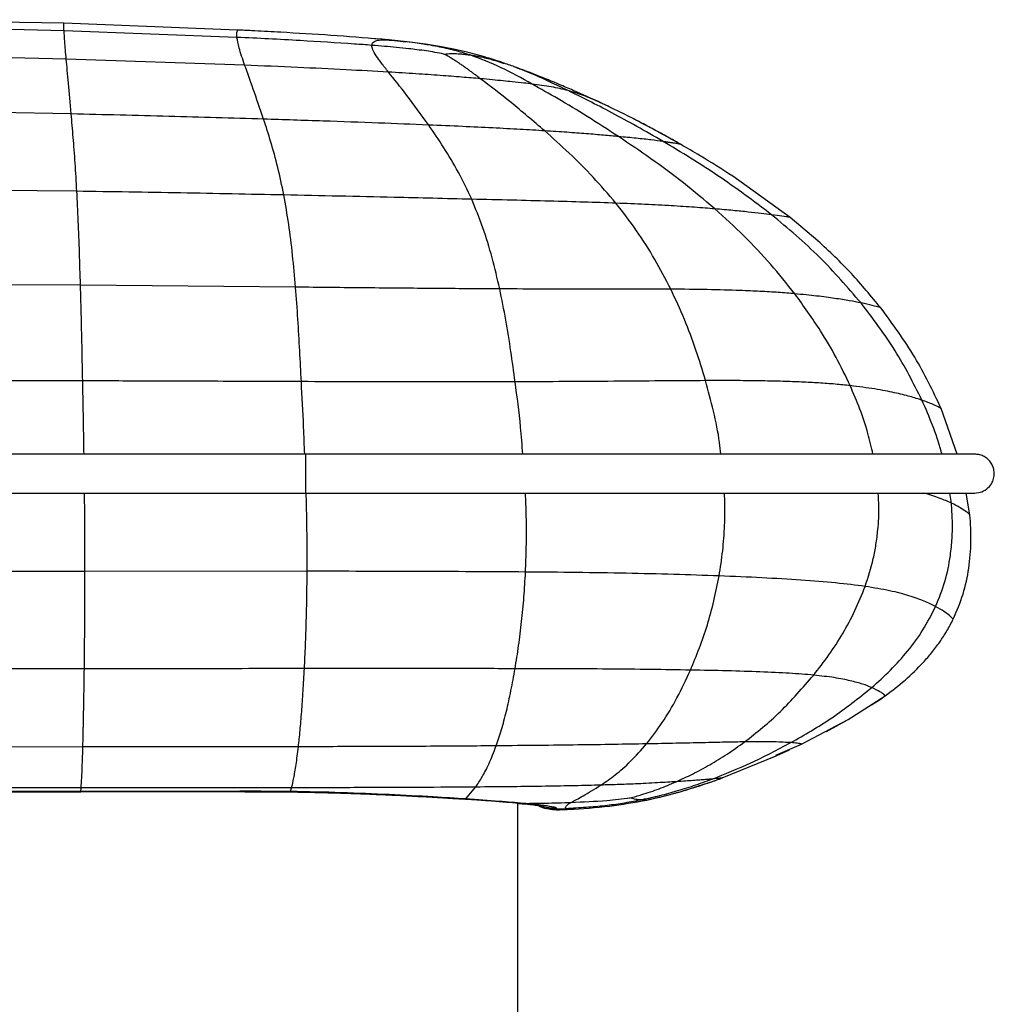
# Paper-space layout '_Left' of a CAD drawing. Header units: millimetres. Extents: x -619 to 155, y 0 to 686.
# Tile 8 of 8: x -30 to 95, y 395 to 522. Entities that reach past the tile are written whole.
import ezdxf

# ---------------------------------------------------------------- set-up
doc = ezdxf.new("R2010")
doc.units = ezdxf.units.MM

psp = doc.layouts.new('_Left')

# ---------------------------------------------------------------- linework, layer by layer
at = {"color": 7, "linetype": 'Continuous', "lineweight": 25}
for p, q in [((-24.55, 521.75), (-48.6, 522.22)), ((-24.51, 520.79), (-48.58, 521.31)), ((-2.15, 520.88), (-24.55, 521.75)), ((-2.21, 519.94), (-24.51, 520.79)), ((16.32, 519.7), (15.04, 519.8)), ((17.78, 519.57), (19.55, 519.36)), ((-24.23, 517.14), (-48.59, 517.71)), ((-1.22, 516.35), (-24.23, 517.14)), ((32.12, 516.62), (32.2, 516.6)), ((33.66, 516.08), (33.56, 516.12)), ((-23.58, 510.06), (-48.65, 510.5)), ((44.82, 511.44), (44.78, 511.46)), ((52.73, 506.52), (54.28, 506.28)), ((69.13, 496.72), (61.75, 502.02)), ((-22.86, 500.09), (-48.66, 500.34)), ((72.7, 493.71), (69.13, 496.72)), ((-22.39, 487.98), (-48.54, 488.09)), ((5.35, 487.72), (-22.39, 487.98)), ((90.65, 466.18), (88.6, 472.08)), ((6.63, 466.18), (-450.94, 466.18)), ((-450.94, 461.18), (6.63, 461.18)), ((89.91, 459.87), (89.73, 461.18)), ((92.31, 458.36), (91.81, 461.18)), ((-21.81, 451.07), (-48.3, 451.06)), ((6.84, 451.09), (-21.81, 451.07)), ((-21.89, 438.5), (-48.31, 438.49)), ((81.39, 435.03), (82.13, 435.62)), ((76.62, 431.95), (81.39, 435.03)), ((79.61, 433.88), (80.99, 434.74)), ((70.6, 428.81), (76.62, 431.95)), ((73.82, 430.42), (76.3, 431.8)), ((66.62, 427), (69.04, 428.07)), ((67.28, 427.39), (70.6, 428.81)), ((60.36, 424.43), (67.33, 427.29)), ((-22.3, 423.15), (-48.36, 423.15)), ((-22.33, 422.69), (-22.3, 423.15)), ((4.71, 422.68), (4.84, 423.17)), ((27.3, 421.72), (28.56, 423.26)), ((56.65, 423.2), (58.82, 423.88)), ((-22.33, 422.69), (-22.33, 422.67)), ((-22.33, 422.64), (-1.18, 422.67)), ((-1.18, 422.71), (-1.18, 422.67)), ((4.71, 422.68), (4.61, 422.66)), ((27.3, 421.72), (26.84, 421.74)), ((50.64, 421.59), (53.94, 422.4)), ((34, 5), (34, 421.19)), ((34.71, 421.15), (34.06, 421.19)), ((38.99, 420.32), (40.55, 420.39)), ((39, 420.47), (40.2, 420.51))]:
    psp.add_line(p, q, dxfattribs=at)
at = {"color": 7, "linetype": 'Continuous', "lineweight": 25, "flags": 128}
for points in [[(6.63, 466.18), (6.63, 465.99), (6.63, 465.45), (6.63, 464.64), (6.63, 463.68), (6.63, 462.72), (6.63, 461.91), (6.63, 461.37), (6.63, 461.18)], [(-22.08, 428.43), (-31.65, 428.42), (-39.99, 428.42), (-48.33, 428.42)], [(-22.33, 422.69), (-32.33, 422.69), (-40.35, 422.69), (-41.01, 422.69), (-48.36, 422.69)], [(-48.36, 422.64), (-43.16, 422.64), (-22.33, 422.64)], [(39, 420.53), (38, 420.59), (37.25, 420.77)]]:
    psp.add_lwpolyline(points, dxfattribs=at)
at = {"color": 7, "linetype": 'Continuous', "lineweight": 25}
for points, knots in [([(-24.51, 520.79), (-24.52, 521.08), (-24.55, 521.66), (-24.55, 521.72), (-24.55, 521.75)], [0, 0, 0, 0, 0.502002, 1, 1, 1, 1]), ([(-24.23, 517.14), (-24.3, 517.95), (-24.43, 519.55), (-24.48, 520.38), (-24.51, 520.79)], [0, 0, 0, 0, 0.5043501, 1, 1, 1, 1]), ([(-2.21, 519.94), (-2.22, 519.95), (-2.23, 520.14), (-2.24, 520.45), (-2.19, 520.73), (-2.15, 520.84), (-2.14, 520.87), (-2.14, 520.87)], [0, 0, 0, 0, 0.025474, 0.313905, 0.627933, 0.94216, 1, 1, 1, 1]), ([(-2.14, 520.87), (-2.14, 520.87), (-2.14, 520.88), (-2.14, 520.88), (-2.15, 520.88), (-2.15, 520.88)], [0, 0, 0, 0, 0.271001, 0.499916, 1, 1, 1, 1]), ([(3.43, 520.59), (3.29, 520.6), (2.04, 520.67), (0.18, 520.77), (-1.54, 520.85), (-2.15, 520.88)], [0, 0, 0, 0, 0.078559, 0.671748, 1, 1, 1, 1]), ([(-1.22, 516.35), (-1.49, 517.15), (-2.02, 518.73), (-2.15, 519.54), (-2.21, 519.94)], [0, 0, 0, 0, 0.503883, 1, 1, 1, 1]), ([(12.94, 519.08), (10.61, 519.23), (5.57, 519.56), (0.51, 519.81), (-2.21, 519.94)], [0, 0, 0, 0, 0.4616233, 1, 1, 1, 1]), ([(16.32, 519.7), (14.19, 519.87), (9.89, 520.22), (5.59, 520.47), (3.43, 520.59)], [0, 0, 0, 0, 0.497489, 1, 1, 1, 1]), ([(15.18, 518.91), (15.2, 519.02), (15.23, 519.24), (15.51, 519.44), (15.88, 519.56), (16.39, 519.63), (17.01, 519.63), (17.53, 519.59), (17.78, 519.57)], [0, 0, 0, 0, 0.168994, 0.331099, 0.504804, 0.64255, 0.83433, 1, 1, 1, 1]), ([(17.78, 519.57), (17.52, 519.59), (17.04, 519.64), (16.55, 519.68), (16.32, 519.7)], [0, 0, 0, 0, 0.5256919, 1, 1, 1, 1]), ([(23.67, 518.74), (23.26, 518.82), (22.78, 518.91), (22.16, 519.01), (21.6, 519.1), (20.15, 519.31), (18.77, 519.46), (17.78, 519.57)], [0, 0, 0, 0, 0.221965, 0.258686, 0.32743, 0.512723, 1, 1, 1, 1]), ([(32.15, 516.63), (31.45, 516.87), (29.93, 517.37), (27.83, 517.94), (25.86, 518.39), (24.06, 518.74), (21.89, 519.09), (20.31, 519.28), (19.42, 519.39)], [0, 0, 0, 0, 0.175773, 0.382049, 0.501455, 0.637106, 0.795349, 1, 1, 1, 1]), ([(15.18, 518.91), (14.8, 518.94), (14.06, 519), (13.31, 519.05), (12.94, 519.08)], [0, 0, 0, 0, 0.499744, 1, 1, 1, 1]), ([(17.32, 515.46), (17.01, 515.86), (16.39, 516.65), (15.71, 517.6), (15.25, 518.38), (15.2, 518.73), (15.18, 518.91)], [0, 0, 0, 0, 0.2531502, 0.5001426, 0.7509826, 1, 1, 1, 1]), ([(24.46, 517.79), (24.08, 517.86), (23.33, 518.01), (22.18, 518.19), (21.06, 518.34), (19.78, 518.49), (18.39, 518.64), (16.79, 518.78), (15.73, 518.87), (15.18, 518.91)], [0, 0, 0, 0, 0.128691, 0.249534, 0.381401, 0.493874, 0.664774, 0.826964, 1, 1, 1, 1]), ([(27.85, 517.67), (27.19, 517.87), (25.87, 518.28), (24.4, 518.59), (23.67, 518.74)], [0, 0, 0, 0, 0.499058, 1, 1, 1, 1]), ([(-23.58, 510.06), (-23.7, 511.45), (-23.96, 514.25), (-24.14, 516.17), (-24.23, 517.14)], [0, 0, 0, 0, 0.495703, 1, 1, 1, 1]), ([(24.46, 517.79), (24.47, 517.79), (24.84, 517.82), (25.43, 517.86), (26.21, 517.85), (26.7, 517.8), (26.89, 517.78)], [0, 0, 0, 0, 0.008921, 0.381786, 0.755248, 1, 1, 1, 1]), ([(29.17, 514.61), (29.03, 514.71), (28.74, 514.93), (28.32, 515.25), (27.94, 515.53), (27.57, 515.81), (27.19, 516.08), (26.9, 516.29), (26.58, 516.51), (26.24, 516.74), (25.78, 517.03), (25.33, 517.32), (24.89, 517.57), (24.6, 517.72), (24.46, 517.79)], [0, 0, 0, 0, 0.0835, 0.166815, 0.250239, 0.313558, 0.393567, 0.483909, 0.50175, 0.601408, 0.700666, 0.80715, 0.908132, 1, 1, 1, 1]), ([(26.89, 517.78), (27.05, 517.77), (27.37, 517.73), (27.69, 517.69), (27.85, 517.67)], [0, 0, 0, 0, 0.495152, 1, 1, 1, 1]), ([(35.85, 513.92), (34.52, 514.66), (31.87, 516.14), (29.19, 517.16), (27.85, 517.67)], [0, 0, 0, 0, 0.50113, 1, 1, 1, 1]), ([(27.85, 517.67), (28.02, 517.64), (28.33, 517.6), (28.68, 517.53), (28.86, 517.5), (28.92, 517.49), (29.05, 517.46), (29.46, 517.37), (30.43, 517.16), (31.45, 516.84), (32.12, 516.62)], [0, 0, 0, 0, 0.1432822, 0.2686739, 0.2724876, 0.2784206, 0.3095864, 0.3711358, 0.5797663, 1, 1, 1, 1]), ([(1.23, 509.39), (0.76, 510.75), (-0.18, 513.49), (-0.87, 515.39), (-1.22, 516.35)], [0, 0, 0, 0, 0.496843, 1, 1, 1, 1]), ([(17.32, 515.46), (15.5, 515.56), (11.61, 515.78), (5.43, 516.07), (1.06, 516.25), (-1.22, 516.35)], [0, 0, 0, 0, 0.295487, 0.630969, 1, 1, 1, 1]), ([(33.58, 516.14), (33.33, 516.23), (32.82, 516.41), (32.31, 516.58), (32.05, 516.67)], [0, 0, 0, 0, 0.501739, 1, 1, 1, 1]), ([(44.27, 511.69), (43.88, 511.87), (42.97, 512.29), (41.49, 512.95), (39.41, 513.85), (36.74, 514.96), (34.63, 515.75), (33.53, 516.15)], [0, 0, 0, 0, 0.108821, 0.250887, 0.416698, 0.697284, 1, 1, 1, 1]), ([(40.5, 513.07), (39.7, 513.45), (38.13, 514.21), (35.8, 515.27), (34.46, 515.78), (33.66, 516.08)], [0, 0, 0, 0, 0.290824, 0.577697, 1, 1, 1, 1]), ([(22.51, 508.63), (21.54, 509.96), (19.61, 512.6), (18.08, 514.51), (17.32, 515.46)], [0, 0, 0, 0, 0.5039183, 1, 1, 1, 1]), ([(29.17, 514.61), (28.39, 514.67), (26.79, 514.81), (23.94, 515.03), (20.76, 515.25), (18.51, 515.38), (17.32, 515.46)], [0, 0, 0, 0, 0.226077, 0.460399, 0.715445, 1, 1, 1, 1]), ([(37.48, 507.88), (36, 509.14), (33.04, 511.66), (30.46, 513.63), (29.17, 514.61)], [0, 0, 0, 0, 0.500322, 1, 1, 1, 1]), ([(35.85, 513.92), (35.5, 513.96), (34.75, 514.05), (33.51, 514.18), (32.13, 514.33), (30.79, 514.46), (29.71, 514.56), (29.17, 514.61)], [0, 0, 0, 0, 0.229443, 0.49586, 0.663443, 0.834129, 1, 1, 1, 1]), ([(46.99, 507.14), (45.63, 508.02), (42.95, 509.76), (39.2, 512.02), (36.95, 513.29), (35.85, 513.92)], [0, 0, 0, 0, 0.345424, 0.681318, 1, 1, 1, 1]), ([(40.5, 513.07), (39.79, 513.24), (38.39, 513.59), (36.7, 513.81), (35.85, 513.92)], [0, 0, 0, 0, 0.500554, 1, 1, 1, 1]), ([(52.73, 506.52), (51.6, 507.18), (49.35, 508.48), (46.13, 510.22), (43.12, 511.78), (41.36, 512.64), (40.49, 513.07)], [0, 0, 0, 0, 0.26013, 0.51374, 0.760255, 1, 1, 1, 1]), ([(44.58, 511.56), (43.86, 511.87), (42.43, 512.49), (41.14, 512.88), (40.5, 513.07)], [0, 0, 0, 0, 0.504011, 1, 1, 1, 1]), ([(45.3, 511.21), (45.15, 511.29), (44.85, 511.43), (44.41, 511.63), (44.2, 511.73)], [0, 0, 0, 0, 0.507843, 1, 1, 1, 1]), ([(44.82, 511.44), (44.8, 511.45), (44.75, 511.47), (44.69, 511.5), (44.62, 511.53), (44.59, 511.55), (44.58, 511.56)], [0, 0, 0, 0, 0.198057, 0.599028, 0.799514, 1, 1, 1, 1]), ([(51.33, 508.17), (50.73, 508.49), (49.39, 509.2), (47.38, 510.22), (45.96, 510.89), (45.3, 511.21)], [0, 0, 0, 0, 0.303674, 0.672854, 1, 1, 1, 1]), ([(-22.86, 500.09), (-22.93, 501.33), (-23.08, 503.89), (-23.33, 507.17), (-23.5, 509.08), (-23.58, 510.06)], [0, 0, 0, 0, 0.313474, 0.647952, 1, 1, 1, 1]), ([(1.23, 509.39), (-2.84, 509.52), (-11.11, 509.77), (-19.38, 509.96), (-23.58, 510.06)], [0, 0, 0, 0, 0.492346, 1, 1, 1, 1]), ([(3.84, 499.61), (3.58, 500.83), (3.05, 503.34), (2.14, 506.55), (1.54, 508.43), (1.23, 509.39)], [0, 0, 0, 0, 0.313278, 0.647902, 1, 1, 1, 1]), ([(22.51, 508.63), (20.36, 508.71), (15.86, 508.9), (8.74, 509.15), (3.79, 509.31), (1.23, 509.39)], [0, 0, 0, 0, 0.305451, 0.640589, 1, 1, 1, 1]), ([(55.03, 506.11), (53.92, 506.74), (51.93, 507.87), (49.84, 508.95), (48.91, 509.43)], [0, 0, 0, 0, 0.555886, 1, 1, 1, 1]), ([(28.06, 499.06), (27.49, 500.25), (26.32, 502.69), (24.43, 505.83), (23.16, 507.68), (22.51, 508.63)], [0, 0, 0, 0, 0.314978, 0.650205, 1, 1, 1, 1]), ([(37.48, 507.88), (36.44, 507.94), (34.33, 508.07), (30.72, 508.26), (26.77, 508.45), (23.97, 508.57), (22.51, 508.63)], [0, 0, 0, 0, 0.23238, 0.472189, 0.72613, 1, 1, 1, 1]), ([(54.98, 506.15), (54.51, 506.41), (53.9, 506.77), (52.68, 507.44), (51.93, 507.85), (51.33, 508.17)], [0, 0, 0, 0, 0.386208, 0.511947, 1, 1, 1, 1]), ([(46.66, 498.55), (45.68, 499.69), (43.67, 502.04), (40.57, 505.1), (38.52, 506.95), (37.48, 507.88)], [0, 0, 0, 0, 0.319524, 0.65549, 1, 1, 1, 1]), ([(46.99, 507.14), (46.37, 507.2), (45.18, 507.31), (42.93, 507.5), (40.43, 507.69), (38.45, 507.82), (37.48, 507.88)], [0, 0, 0, 0, 0.27439, 0.528032, 0.767529, 1, 1, 1, 1]), ([(59.41, 497.82), (58.06, 498.96), (55.31, 501.27), (51.13, 504.35), (48.38, 506.21), (46.99, 507.14)], [0, 0, 0, 0, 0.322801, 0.658469, 1, 1, 1, 1]), ([(52.73, 506.52), (52.24, 506.58), (51.3, 506.71), (49.45, 506.91), (47.78, 507.07), (46.99, 507.14)], [0, 0, 0, 0, 0.360231, 0.695672, 1, 1, 1, 1]), ([(53.1, 507.21), (53.09, 507.21), (52.95, 507.29), (52.81, 507.37), (52.68, 507.44)], [0, 0, 0, 0, 0.048678, 1, 1, 1, 1]), ([(66.72, 497.07), (64.42, 498.8), (59.8, 502.28), (55.1, 505.1), (52.73, 506.52)], [0, 0, 0, 0, 0.498049, 1, 1, 1, 1]), ([(54.89, 506.17), (54.85, 506.17), (54.75, 506.19), (54.03, 506.33), (53.16, 506.46), (52.73, 506.52)], [0, 0, 0, 0, 0.248747, 0.629973, 1, 1, 1, 1]), ([(61.75, 502.02), (60.34, 502.92), (58.11, 504.34), (55.82, 505.66), (54.98, 506.15)], [0, 0, 0, 0, 0.632037, 1, 1, 1, 1]), ([(-22.39, 487.98), (-22.43, 489.39), (-22.52, 492.33), (-22.67, 496.43), (-22.8, 498.83), (-22.86, 500.09)], [0, 0, 0, 0, 0.307764, 0.639339, 1, 1, 1, 1]), ([(3.84, 499.61), (-0.6, 499.7), (-9.5, 499.89), (-18.4, 500.02), (-22.86, 500.09)], [0, 0, 0, 0, 0.498472, 1, 1, 1, 1]), ([(28.06, 499.06), (24.72, 499.14), (19.04, 499.28), (10.95, 499.46), (6.21, 499.56), (3.83, 499.61)], [0, 0, 0, 0, 0.415057, 0.707388, 1, 1, 1, 1]), ([(5.35, 487.72), (5.22, 489.11), (4.97, 492.01), (4.47, 496.03), (4.05, 498.38), (3.84, 499.61)], [0, 0, 0, 0, 0.307097, 0.638585, 1, 1, 1, 1]), ([(46.66, 498.55), (45.31, 498.6), (42.59, 498.69), (38.05, 498.82), (33.19, 498.94), (29.8, 499.02), (28.05, 499.06)], [0, 0, 0, 0, 0.237461, 0.480161, 0.733024, 1, 1, 1, 1]), ([(31.67, 487.5), (31.36, 488.85), (30.7, 491.68), (29.49, 495.58), (28.55, 497.87), (28.06, 499.06)], [0, 0, 0, 0, 0.306192, 0.637709, 1, 1, 1, 1]), ([(53.73, 487.46), (53.06, 488.76), (51.65, 491.47), (49.27, 495.19), (47.56, 497.4), (46.66, 498.55)], [0, 0, 0, 0, 0.307326, 0.639228, 1, 1, 1, 1]), ([(59.41, 497.82), (58.58, 497.89), (56.97, 498.02), (53.91, 498.21), (50.54, 498.4), (47.94, 498.5), (46.66, 498.55)], [0, 0, 0, 0, 0.275779, 0.529386, 0.768363, 1, 1, 1, 1]), ([(69.72, 486.87), (68.7, 488.15), (66.58, 490.8), (63.12, 494.46), (60.68, 496.68), (59.41, 497.82)], [0, 0, 0, 0, 0.311529, 0.644027, 1, 1, 1, 1]), ([(66.72, 497.07), (66.3, 497.12), (65.48, 497.22), (63.8, 497.41), (61.9, 497.6), (60.22, 497.75), (59.41, 497.82)], [0, 0, 0, 0, 0.275845, 0.535967, 0.777936, 1, 1, 1, 1]), ([(78.26, 485.69), (76.52, 487.7), (72.93, 491.87), (68.84, 495.3), (66.72, 497.07)], [0, 0, 0, 0, 0.482969, 1, 1, 1, 1]), ([(69.13, 496.72), (69.08, 496.73), (68.97, 496.75), (68.2, 496.87), (67.21, 497), (66.72, 497.07)], [0, 0, 0, 0, 0.341976, 0.677465, 1, 1, 1, 1]), ([(80.81, 485.05), (79.57, 486.55), (77.06, 489.62), (74.17, 492.33), (72.7, 493.71)], [0, 0, 0, 0, 0.491334, 1, 1, 1, 1]), ([(-22.1, 475.64), (-22.13, 476.98), (-22.18, 479.75), (-22.28, 483.91), (-22.35, 486.59), (-22.39, 487.98)], [0, 0, 0, 0, 0.312329, 0.645215, 1, 1, 1, 1]), ([(6.09, 475.54), (6.02, 476.87), (5.88, 479.61), (5.65, 483.72), (5.45, 486.36), (5.35, 487.72)], [0, 0, 0, 0, 0.3122895, 0.6450584, 1, 1, 1, 1]), ([(31.67, 487.5), (28.88, 487.51), (23.16, 487.55), (14.37, 487.63), (8.39, 487.69), (5.35, 487.72)], [0, 0, 0, 0, 0.319382, 0.654282, 1, 1, 1, 1]), ([(33.66, 475.51), (33.48, 476.83), (33.11, 479.55), (32.47, 483.59), (31.94, 486.17), (31.67, 487.5)], [0, 0, 0, 0, 0.311958, 0.644573, 1, 1, 1, 1]), ([(53.73, 487.46), (52.06, 487.47), (48.71, 487.48), (43.27, 487.48), (37.57, 487.47), (33.66, 487.49), (31.67, 487.5)], [0, 0, 0, 0, 0.2420304, 0.4874034, 0.739319, 1, 1, 1, 1]), ([(58.22, 475.67), (57.82, 476.99), (56.98, 479.72), (55.49, 483.7), (54.33, 486.18), (53.73, 487.46)], [0, 0, 0, 0, 0.3121758, 0.6447197, 1, 1, 1, 1]), ([(69.72, 486.87), (69.03, 486.93), (67.7, 487.04), (65.32, 487.18), (62.33, 487.31), (58.56, 487.42), (55.32, 487.45), (53.73, 487.46)], [0, 0, 0, 0, 0.185204, 0.359974, 0.526723, 0.766543, 1, 1, 1, 1]), ([(76.86, 475.03), (76.27, 476.25), (75.1, 478.7), (72.73, 482.72), (70.85, 485.31), (69.72, 486.87)], [0, 0, 0, 0, 0.284533, 0.569029, 1, 1, 1, 1]), ([(78.26, 485.69), (77.79, 485.78), (76.89, 485.96), (74.97, 486.27), (72.74, 486.57), (70.7, 486.77), (69.72, 486.87)], [0, 0, 0, 0, 0.276626, 0.536759, 0.778237, 1, 1, 1, 1]), ([(86.12, 473.15), (85.02, 475.32), (82.77, 479.79), (79.79, 483.68), (78.26, 485.69)], [0, 0, 0, 0, 0.486006, 1, 1, 1, 1]), ([(80.81, 485.05), (80.75, 485.07), (80.65, 485.1), (79.86, 485.33), (78.78, 485.57), (78.26, 485.69)], [0, 0, 0, 0, 0.342405, 0.678055, 1, 1, 1, 1]), ([(88.6, 472.08), (87.53, 474.32), (85.34, 478.89), (82.34, 482.97), (80.81, 485.05)], [0, 0, 0, 0, 0.490628, 1, 1, 1, 1]), ([(-22.1, 475.64), (-26.48, 475.65), (-31.96, 475.66), (-38.53, 475.67), (-42.92, 475.67), (-46.2, 475.68), (-48.39, 475.68)], [0, 0, 0, 0, 0.4999998, 0.6249998, 0.7499998, 1, 1, 1, 1]), ([(6.09, 475.54), (2.5, 475.56), (-4.67, 475.58), (-13.18, 475.61), (-18.99, 475.63), (-21.21, 475.63), (-22.1, 475.64)], [0, 0, 0, 0, 0.381884, 0.763876, 0.905714, 1, 1, 1, 1]), ([(-21.93, 466.18), (-21.95, 467.37), (-22, 470.58), (-22.06, 473.68), (-22.1, 475.64)], [0, 0, 0, 0, 0.369023, 1, 1, 1, 1]), ([(33.66, 475.51), (29.17, 475.51), (19.99, 475.5), (10.78, 475.53), (6.09, 475.54)], [0, 0, 0, 0, 0.4901968, 1, 1, 1, 1]), ([(6.53, 466.18), (6.48, 467.35), (6.36, 470.54), (6.19, 473.61), (6.09, 475.54)], [0, 0, 0, 0, 0.367863, 1, 1, 1, 1]), ([(58.22, 475.67), (56.31, 475.66), (52.47, 475.64), (46.36, 475.58), (40.08, 475.54), (35.82, 475.52), (33.66, 475.51)], [0, 0, 0, 0, 0.245106, 0.492168, 0.743424, 1, 1, 1, 1]), ([(34.65, 466.18), (34.56, 467.35), (34.32, 470.55), (33.92, 473.59), (33.66, 475.51)], [0, 0, 0, 0, 0.365848, 1, 1, 1, 1]), ([(76.86, 475.03), (76.23, 475.09), (75, 475.22), (72.89, 475.37), (70.63, 475.49), (68.2, 475.58), (65.56, 475.64), (62.72, 475.67), (60.25, 475.68), (58.71, 475.67), (58.22, 475.67)], [0, 0, 0, 0, 0.146719, 0.288048, 0.41798, 0.547925, 0.677876, 0.807825, 0.937762, 1, 1, 1, 1]), ([(60.2, 466.18), (60.14, 466.68), (59.93, 468.58), (59.27, 471.78), (58.57, 474.37), (58.22, 475.67)], [0, 0, 0, 0, 0.149969, 0.572276, 1, 1, 1, 1]), ([(86.12, 473.15), (85.64, 473.31), (84.71, 473.61), (82.69, 474.1), (80.26, 474.59), (77.96, 474.89), (76.86, 475.03)], [0, 0, 0, 0, 0.2764928, 0.5362849, 0.7775625, 1, 1, 1, 1]), ([(79.8, 466.18), (79.6, 467.08), (79.15, 469.06), (78.14, 472.02), (77.29, 474.02), (76.86, 475.03)], [0, 0, 0, 0, 0.2903794, 0.6416279, 1, 1, 1, 1]), ([(88.6, 472.08), (88.55, 472.11), (88.45, 472.17), (87.72, 472.56), (86.64, 472.96), (86.12, 473.15)], [0, 0, 0, 0, 0.342549, 0.678295, 1, 1, 1, 1]), ([(88.69, 466.18), (88.66, 466.32), (88.04, 468.73), (87.05, 471), (86.12, 473.15)], [0, 0, 0, 0, 0.056149, 1, 1, 1, 1]), ([(92.93, 466.18), (92.91, 466.18), (92.88, 466.18), (92.61, 466.18), (92.26, 466.18), (91.87, 466.18), (91.47, 466.18), (91.07, 466.18), (90.51, 466.18), (89.66, 466.18), (88.2, 466.18), (85.93, 466.18), (82.98, 466.18), (79.56, 466.18), (76.07, 466.18), (72.1, 466.18), (67.76, 466.18), (63.2, 466.18), (59.01, 466.18), (55.3, 466.18), (51.83, 466.18), (47.76, 466.18), (42.83, 466.18), (37.11, 466.18), (30.64, 466.18), (23.43, 466.18), (15.35, 466.18), (9.65, 466.18), (6.63, 466.18)], [0, 0, 0, 0, 0.060012, 0.112398, 0.15718, 0.194329, 0.223984, 0.251585, 0.27965, 0.329832, 0.380758, 0.431474, 0.48226, 0.516513, 0.551098, 0.585746, 0.619865, 0.652452, 0.683432, 0.703372, 0.723653, 0.74866, 0.778866, 0.814057, 0.853072, 0.896617, 0.945216, 1, 1, 1, 1]), ([(92.93, 461.18), (93.24, 461.22), (93.88, 461.28), (94.67, 461.81), (95.18, 462.49), (95.44, 463.28), (95.45, 464), (95.26, 464.67), (94.96, 465.19), (94.54, 465.63), (94.02, 465.96), (93.48, 466.15), (93.11, 466.17), (92.93, 466.18)], [0, 0, 0, 0, 0.118186, 0.241756, 0.352016, 0.439356, 0.554037, 0.624995, 0.701853, 0.781173, 0.859254, 0.932909, 1, 1, 1, 1]), ([(-21.81, 451.07), (-21.81, 452.48), (-21.82, 455.26), (-21.84, 458.67), (-21.86, 460.63), (-21.87, 461.18)], [0, 0, 0, 0, 0.426983, 0.839758, 1, 1, 1, 1]), ([(6.63, 461.18), (9.61, 461.18), (15.16, 461.18), (22.96, 461.18), (29.72, 461.18), (35.53, 461.18), (40.46, 461.18), (44.79, 461.18), (48.81, 461.18), (53.25, 461.18), (58.1, 461.18), (63.23, 461.18), (68.03, 461.18), (72.44, 461.18), (76.39, 461.18), (79.83, 461.18), (82.72, 461.18), (85.03, 461.18), (87.12, 461.18), (88.77, 461.18), (89.76, 461.18), (90.34, 461.18), (90.72, 461.18), (91.11, 461.18), (91.53, 461.18), (91.95, 461.18), (92.34, 461.18), (92.66, 461.18), (92.89, 461.18), (92.92, 461.18), (92.93, 461.18)], [0, 0, 0, 0, 0.053957, 0.100815, 0.141656, 0.176914, 0.206711, 0.231558, 0.255967, 0.280658, 0.314034, 0.348084, 0.382537, 0.417149, 0.451824, 0.486376, 0.520588, 0.554489, 0.58828, 0.638003, 0.684787, 0.704715, 0.724866, 0.749599, 0.779436, 0.814324, 0.853484, 0.897477, 0.946305, 1, 1, 1, 1]), ([(6.84, 451.09), (6.84, 452.49), (6.84, 455.26), (6.79, 458.68), (6.73, 460.63), (6.71, 461.18)], [0, 0, 0, 0, 0.427134, 0.839576, 1, 1, 1, 1]), ([(35, 450.99), (35.04, 452.05), (35.12, 454.14), (35.12, 457.34), (35.07, 459.69), (35, 460.96), (34.99, 461.18)], [0, 0, 0, 0, 0.321093, 0.632533, 0.936727, 1, 1, 1, 1]), ([(59.96, 450.48), (60.13, 451.56), (60.46, 453.66), (60.69, 456.96), (60.75, 459.47), (60.66, 460.87), (60.65, 461.18)], [0, 0, 0, 0, 0.3146061, 0.619102, 0.9162616, 1, 1, 1, 1]), ([(78.79, 449.13), (79.17, 450.32), (79.74, 452.07), (80.21, 454.55), (80.49, 456.78), (80.62, 459.01), (80.51, 460.59), (80.47, 461.18)], [0, 0, 0, 0, 0.313313, 0.463595, 0.619146, 0.858268, 1, 1, 1, 1]), ([(89.91, 459.87), (89.44, 460.09), (88.55, 460.49), (87.07, 460.96), (86.36, 461.18)], [0, 0, 0, 0, 0.522353, 1, 1, 1, 1]), ([(87.88, 446.54), (88.31, 447.61), (89.16, 449.72), (89.77, 452.72), (90.03, 455.35), (90.08, 457.62), (89.96, 459.12), (89.91, 459.87)], [0, 0, 0, 0, 0.254707, 0.504793, 0.670102, 0.834966, 1, 1, 1, 1]), ([(92.31, 458.36), (92.29, 458.38), (92.24, 458.43), (91.82, 458.77), (91.13, 459.25), (90.31, 459.67), (89.91, 459.87)], [0, 0, 0, 0, 0.257198, 0.511655, 0.760239, 1, 1, 1, 1]), ([(90.16, 444.92), (90.61, 445.98), (91.52, 448.1), (92.22, 451.48), (92.52, 454.92), (92.38, 457.21), (92.31, 458.36)], [0, 0, 0, 0, 0.251282, 0.500374, 0.749349, 1, 1, 1, 1]), ([(-21.89, 438.5), (-21.88, 439.5), (-21.86, 441.45), (-21.83, 444.6), (-21.81, 447.8), (-21.81, 449.99), (-21.81, 451.07)], [0, 0, 0, 0, 0.2642068, 0.5186553, 0.763832, 1, 1, 1, 1]), ([(6.49, 438.53), (6.53, 439.52), (6.63, 441.47), (6.73, 444.62), (6.81, 447.81), (6.83, 450.01), (6.84, 451.09)], [0, 0, 0, 0, 0.264403, 0.518911, 0.764016, 1, 1, 1, 1]), ([(35, 450.99), (30.4, 451.02), (21.03, 451.07), (11.63, 451.08), (6.84, 451.09)], [0, 0, 0, 0, 0.490533, 1, 1, 1, 1]), ([(33.65, 438.52), (33.81, 439.5), (34.12, 441.42), (34.5, 444.55), (34.81, 447.71), (34.94, 449.91), (35, 450.99)], [0, 0, 0, 0, 0.264814, 0.519502, 0.76445, 1, 1, 1, 1]), ([(59.96, 450.48), (58.03, 450.55), (54.14, 450.69), (47.94, 450.83), (41.55, 450.93), (37.2, 450.97), (35, 450.99)], [0, 0, 0, 0, 0.24407, 0.490828, 0.742464, 1, 1, 1, 1]), ([(56.26, 438.34), (56.65, 439.28), (57.43, 441.11), (58.45, 444.12), (59.32, 447.21), (59.75, 449.41), (59.96, 450.48)], [0, 0, 0, 0, 0.264873, 0.519559, 0.764361, 1, 1, 1, 1]), ([(78.79, 449.13), (77.58, 449.29), (75.26, 449.58), (70.68, 449.94), (65.61, 450.25), (61.83, 450.41), (59.96, 450.48)], [0, 0, 0, 0, 0.271237, 0.523633, 0.764547, 1, 1, 1, 1]), ([(72.16, 437.7), (72.82, 438.55), (74.13, 440.23), (75.91, 443.01), (77.52, 445.94), (78.37, 448.08), (78.79, 449.13)], [0, 0, 0, 0, 0.261969, 0.515488, 0.761036, 1, 1, 1, 1]), ([(87.88, 446.54), (87.43, 446.77), (86.55, 447.2), (84.58, 447.91), (82.2, 448.57), (79.9, 448.95), (78.79, 449.13)], [0, 0, 0, 0, 0.276452, 0.536276, 0.777612, 1, 1, 1, 1]), ([(79.64, 436.09), (80.46, 436.82), (82.07, 438.28), (84.3, 440.76), (86.32, 443.47), (87.36, 445.52), (87.88, 446.54)], [0, 0, 0, 0, 0.252061, 0.501989, 0.750704, 1, 1, 1, 1]), ([(89.65, 445.4), (89.45, 445.56), (89.06, 445.87), (88.27, 446.32), (87.88, 446.54)], [0, 0, 0, 0, 0.5090577, 1, 1, 1, 1]), ([(81.39, 435.03), (82.25, 435.69), (83.98, 437.02), (85.96, 438.94), (87.41, 440.61), (88.43, 441.96), (89.36, 443.39), (89.89, 444.41), (90.16, 444.92)], [0, 0, 0, 0, 0.243936, 0.490985, 0.616064, 0.742431, 0.870339, 1, 1, 1, 1]), ([(90.16, 444.92), (90.16, 444.92), (90.15, 444.92), (89.89, 445.17), (89.65, 445.4)], [0, 0, 0, 0, 0.0757631, 1, 1, 1, 1]), ([(-22.08, 428.43), (-22.06, 429.1), (-22.03, 430.42), (-21.98, 432.86), (-21.93, 435.52), (-21.9, 437.52), (-21.89, 438.5)], [0, 0, 0, 0, 0.267607, 0.522473, 0.766183, 1, 1, 1, 1]), ([(6.49, 438.53), (1.72, 438.53), (-7.74, 438.52), (-17.2, 438.51), (-21.89, 438.5)], [0, 0, 0, 0, 0.503924, 1, 1, 1, 1]), ([(5.71, 428.46), (5.79, 429.13), (5.93, 430.45), (6.13, 432.9), (6.32, 435.55), (6.43, 437.55), (6.49, 438.53)], [0, 0, 0, 0, 0.267469, 0.522347, 0.766132, 1, 1, 1, 1]), ([(33.65, 438.52), (30.77, 438.53), (24.86, 438.54), (15.79, 438.54), (9.62, 438.53), (6.49, 438.53)], [0, 0, 0, 0, 0.3201501, 0.6550851, 1, 1, 1, 1]), ([(31.22, 428.57), (31.45, 429.24), (31.89, 430.55), (32.53, 432.97), (33.12, 435.59), (33.48, 437.56), (33.65, 438.52)], [0, 0, 0, 0, 0.266393, 0.521164, 0.76542, 1, 1, 1, 1]), ([(56.26, 438.34), (54.57, 438.37), (51.15, 438.42), (45.59, 438.48), (39.74, 438.51), (35.71, 438.52), (33.65, 438.52)], [0, 0, 0, 0, 0.239742, 0.4845377, 0.7373383, 1, 1, 1, 1]), ([(50.61, 428.82), (51.28, 429.7), (52.6, 431.42), (54.52, 434.62), (55.69, 437.12), (56.26, 438.34)], [0, 0, 0, 0, 0.349218, 0.682466, 1, 1, 1, 1]), ([(72.16, 437.7), (71.16, 437.78), (69.23, 437.94), (65.4, 438.11), (61.12, 438.25), (57.87, 438.31), (56.26, 438.34)], [0, 0, 0, 0, 0.271228, 0.523336, 0.764013, 1, 1, 1, 1]), ([(63.25, 429.08), (64.8, 430.3), (67.81, 432.69), (70.74, 436.06), (72.16, 437.7)], [0, 0, 0, 0, 0.511967, 1, 1, 1, 1]), ([(79.64, 436.09), (79.28, 436.24), (78.58, 436.52), (76.98, 436.96), (75.01, 437.37), (73.09, 437.59), (72.16, 437.7)], [0, 0, 0, 0, 0.27641, 0.536387, 0.777897, 1, 1, 1, 1]), ([(69.2, 428.99), (70.98, 430), (74.53, 432.02), (77.94, 434.74), (79.64, 436.09)], [0, 0, 0, 0, 0.499954, 1, 1, 1, 1]), ([(81.39, 435.03), (81.36, 435.06), (81.3, 435.12), (80.82, 435.52), (80.03, 435.9), (79.64, 436.09)], [0, 0, 0, 0, 0.34272, 0.678317, 1, 1, 1, 1]), ([(-22.3, 423.15), (-22.28, 423.55), (-22.23, 424.33), (-22.16, 425.99), (-22.1, 427.63), (-22.08, 428.43)], [0, 0, 0, 0, 0.347056, 0.680694, 1, 1, 1, 1]), ([(5.71, 428.46), (2.51, 428.45), (-3.71, 428.44), (-12.98, 428.43), (-19.05, 428.43), (-22.08, 428.43)], [0, 0, 0, 0, 0.3452337, 0.6726044, 1, 1, 1, 1]), ([(4.84, 423.17), (4.93, 423.57), (5.11, 424.35), (5.41, 426.01), (5.61, 427.65), (5.71, 428.46)], [0, 0, 0, 0, 0.346731, 0.680364, 1, 1, 1, 1]), ([(31.22, 428.57), (28.57, 428.55), (23.09, 428.51), (14.57, 428.48), (8.71, 428.46), (5.71, 428.46)], [0, 0, 0, 0, 0.313322, 0.648599, 1, 1, 1, 1]), ([(28.56, 423.26), (28.84, 423.66), (29.37, 424.46), (30.28, 426.14), (30.91, 427.77), (31.22, 428.57)], [0, 0, 0, 0, 0.344594, 0.678349, 1, 1, 1, 1]), ([(50.61, 428.82), (49.22, 428.8), (46.4, 428.75), (41.69, 428.68), (36.61, 428.62), (33.05, 428.59), (31.22, 428.57)], [0, 0, 0, 0, 0.233873, 0.475657, 0.729875, 1, 1, 1, 1]), ([(44.73, 423.51), (45.34, 423.93), (46.54, 424.76), (48.52, 426.46), (49.92, 428.04), (50.61, 428.82)], [0, 0, 0, 0, 0.336747, 0.671268, 1, 1, 1, 1]), ([(63.25, 429.08), (62.46, 429.07), (60.95, 429.04), (57.94, 428.97), (54.54, 428.9), (51.91, 428.85), (50.61, 428.82)], [0, 0, 0, 0, 0.270919, 0.52302, 0.763647, 1, 1, 1, 1]), ([(54.43, 423.95), (55.13, 424.27), (56.55, 424.92), (58.74, 426.11), (60.98, 427.46), (62.49, 428.54), (63.25, 429.08)], [0, 0, 0, 0, 0.244906, 0.499797, 0.74893, 1, 1, 1, 1]), ([(59.07, 424.29), (60.73, 424.95), (64.15, 426.31), (67.49, 428.08), (69.2, 428.99)], [0, 0, 0, 0, 0.485972, 1, 1, 1, 1]), ([(69.2, 428.99), (68.91, 429), (68.34, 429.04), (67.06, 429.08), (65.49, 429.11), (63.98, 429.09), (63.25, 429.08)], [0, 0, 0, 0, 0.27468, 0.534166, 0.776371, 1, 1, 1, 1]), ([(70.6, 428.81), (70.58, 428.82), (70.54, 428.83), (70.15, 428.9), (69.51, 428.96), (69.2, 428.99)], [0, 0, 0, 0, 0.341926, 0.677397, 1, 1, 1, 1]), ([(49.76, 421.6), (50.53, 421.76), (52.12, 422.1), (54.4, 422.72), (56.74, 423.44), (58.27, 424), (59.07, 424.29)], [0, 0, 0, 0, 0.222408, 0.463509, 0.723283, 1, 1, 1, 1]), ([(59.07, 424.29), (59, 424.28), (58.86, 424.27), (58.62, 424.25), (58.36, 424.23), (58.08, 424.21), (57.78, 424.18), (57.33, 424.15), (56.66, 424.1), (55.68, 424.03), (54.85, 423.98), (54.43, 423.95)], [0, 0, 0, 0, 0.084699, 0.168239, 0.250532, 0.34487, 0.414305, 0.492141, 0.675167, 0.836633, 1, 1, 1, 1]), ([(56.65, 423.17), (57.28, 423.37), (58.56, 423.78), (59.75, 424.21), (60.36, 424.43)], [0, 0, 0, 0, 0.487356, 1, 1, 1, 1]), ([(58.82, 423.88), (59.08, 423.97), (59.6, 424.15), (60.12, 424.34), (60.38, 424.43)], [0, 0, 0, 0, 0.49822, 1, 1, 1, 1]), ([(60.3, 424.42), (60.26, 424.42), (60.17, 424.4), (59.46, 424.33), (59.07, 424.29)], [0, 0, 0, 0, 0.4394923, 1, 1, 1, 1]), ([(4.84, 423.17), (0.34, 423.16), (-8.7, 423.15), (-17.75, 423.15), (-22.3, 423.15)], [0, 0, 0, 0, 0.497258, 1, 1, 1, 1]), ([(28.56, 423.26), (26.17, 423.24), (21.14, 423.21), (13.21, 423.18), (7.69, 423.17), (4.84, 423.17)], [0, 0, 0, 0, 0.30455, 0.640367, 1, 1, 1, 1]), ([(44.73, 423.51), (43.63, 423.48), (41.35, 423.42), (37.5, 423.35), (33.21, 423.3), (30.16, 423.27), (28.56, 423.26)], [0, 0, 0, 0, 0.223063, 0.460351, 0.717648, 1, 1, 1, 1]), ([(40.88, 421.28), (41.33, 421.52), (42.24, 422), (43.9, 423), (44.73, 423.51)], [0, 0, 0, 0, 0.4944043, 1, 1, 1, 1]), ([(54.43, 423.95), (54.07, 423.93), (53.36, 423.88), (52.05, 423.81), (50.65, 423.73), (48.93, 423.65), (47.02, 423.58), (45.44, 423.53), (44.73, 423.51)], [0, 0, 0, 0, 0.168412, 0.330109, 0.497671, 0.627548, 0.832896, 1, 1, 1, 1]), ([(48.46, 421.85), (48.97, 421.99), (50.21, 422.33), (51.49, 422.78), (52.24, 423.05)], [0, 0, 0, 0, 0.407522, 1, 1, 1, 1]), ([(50.57, 421.58), (52.19, 421.94), (54.62, 422.49), (56.96, 423.3), (57.73, 423.56)], [0, 0, 0, 0, 0.671485, 1, 1, 1, 1]), ([(52.24, 423.05), (52.6, 423.19), (53.32, 423.47), (54.05, 423.79), (54.43, 423.95)], [0, 0, 0, 0, 0.487174, 1, 1, 1, 1]), ([(53.94, 422.4), (54.19, 422.46), (55.11, 422.68), (56, 422.98), (56.65, 423.2)], [0, 0, 0, 0, 0.2768094, 1, 1, 1, 1]), ([(-1.18, 422.71), (-4.7, 422.7), (-11.76, 422.68), (-18.81, 422.69), (-22.33, 422.69)], [0, 0, 0, 0, 0.500206, 1, 1, 1, 1]), ([(4.71, 422.68), (4.71, 422.68), (3.84, 422.69), (1.88, 422.71), (-0.09, 422.71), (-1.18, 422.71)], [0, 0, 0, 0, 0.00001, 0.44801, 1, 1, 1, 1]), ([(-1.18, 422.66), (-0.29, 422.66), (1.65, 422.66), (3.57, 422.64), (4.61, 422.63)], [0, 0, 0, 0, 0.459678, 1, 1, 1, 1]), ([(4.61, 422.63), (5.54, 422.62), (7.62, 422.59), (10.8, 422.5), (14.14, 422.39), (17.37, 422.25), (20.44, 422.1), (23.31, 421.95), (25.45, 421.82), (26.55, 421.74), (26.84, 421.72)], [0, 0, 0, 0, 0.111676, 0.249879, 0.39058, 0.531639, 0.672697, 0.811568, 0.950336, 1, 1, 1, 1]), ([(27.3, 421.72), (27.3, 421.72), (25.98, 421.81), (22.88, 422.01), (17.5, 422.29), (11.29, 422.55), (6.92, 422.65), (4.71, 422.68), (4.71, 422.68)], [0, 0, 0, 0, 0.000002, 0.216518, 0.478287, 0.739455, 0.999998, 1, 1, 1, 1]), ([(26.86, 421.73), (27.39, 421.7), (28.74, 421.62), (30.64, 421.49), (32.55, 421.33), (33.57, 421.23), (34.06, 421.18)], [0, 0, 0, 0, 0.181101, 0.460857, 0.738366, 1, 1, 1, 1]), ([(34.71, 421.15), (33.72, 421.24), (31.66, 421.42), (28.79, 421.62), (27.3, 421.72)], [0, 0, 0, 0, 0.479051, 1, 1, 1, 1]), ([(40.2, 420.51), (41.07, 420.56), (42.74, 420.65), (45.19, 420.87), (47.54, 421.18), (49.02, 421.46), (49.76, 421.6)], [0, 0, 0, 0, 0.2699387, 0.5197935, 0.7591658, 1, 1, 1, 1]), ([(40.54, 420.39), (42.31, 420.49), (45.71, 420.69), (49.06, 421.3), (50.67, 421.6)], [0, 0, 0, 0, 0.518662, 1, 1, 1, 1]), ([(40.55, 420.39), (42.31, 420.49), (45.69, 420.69), (49.03, 421.3), (50.64, 421.59)], [0, 0, 0, 0, 0.518549, 1, 1, 1, 1]), ([(40.88, 421.28), (42.43, 421.35), (45.03, 421.46), (47.47, 421.74), (48.46, 421.85)], [0, 0, 0, 0, 0.595478, 1, 1, 1, 1]), ([(49.76, 421.6), (49.53, 421.62), (49.14, 421.66), (48.66, 421.79), (48.46, 421.85)], [0, 0, 0, 0, 0.5793882, 1, 1, 1, 1]), ([(50.57, 421.59), (50.53, 421.58), (50.42, 421.57), (50, 421.59), (49.76, 421.6)], [0, 0, 0, 0, 0.434865, 1, 1, 1, 1]), ([(50.56, 421.58), (51.16, 421.71), (52.37, 421.97), (53.53, 422.27), (54.12, 422.43)], [0, 0, 0, 0, 0.492514, 1, 1, 1, 1]), ([(34.1, 421.16), (34.25, 421.14), (34.94, 421.09), (35.75, 421), (36.64, 420.89), (37.06, 420.84), (37.24, 420.8), (37.2, 420.81), (37.19, 420.81)], [0, 0, 0, 0, 0.082199, 0.364367, 0.577732, 0.803525, 0.994559, 1, 1, 1, 1]), ([(34.71, 421.15), (34.89, 421.15), (35.83, 421.17), (37.91, 421.19), (39.77, 421.25), (40.88, 421.28)], [0, 0, 0, 0, 0.082424, 0.45148, 1, 1, 1, 1]), ([(39, 420.53), (38.92, 420.58), (38.77, 420.68), (37.5, 420.86), (36.01, 421.03), (34.94, 421.13), (34.71, 421.15)], [0, 0, 0, 0, 0.303088, 0.606367, 0.916161, 1, 1, 1, 1]), ([(38.99, 420.32), (38.65, 420.33), (37.98, 420.35), (37.13, 420.57), (36.67, 420.82), (36.5, 420.91)], [0, 0, 0, 0, 0.387524, 0.775049, 1, 1, 1, 1]), ([(39, 420.47), (38.66, 420.47), (38.07, 420.47), (37.51, 420.65), (37.27, 420.72)], [0, 0, 0, 0, 0.572977, 1, 1, 1, 1]), ([(38.99, 420.32), (38.99, 420.32), (38.99, 420.32), (38.99, 420.35), (38.99, 420.42), (39, 420.47)], [0, 0, 0, 0, 0.280119, 0.560801, 1, 1, 1, 1]), ([(38.99, 420.32), (39.25, 420.33), (39.64, 420.35), (40.04, 420.37), (40.18, 420.37)], [0, 0, 0, 0, 0.652061, 1, 1, 1, 1]), ([(39, 420.47), (39, 420.47), (39, 420.48), (39, 420.51), (39, 420.53)], [0, 0, 0, 0, 0.000021, 1, 1, 1, 1]), ([(39.79, 420.35), (39.92, 420.36), (40.17, 420.37), (40.42, 420.38), (40.54, 420.39)], [0, 0, 0, 0, 0.501449, 1, 1, 1, 1]), ([(40.2, 420.51), (40.2, 420.52), (40.19, 420.53), (40.17, 420.57), (40.16, 420.65), (40.21, 420.77), (40.33, 420.91), (40.49, 421.03), (40.56, 421.08)], [0, 0, 0, 0, 0.022925, 0.1363, 0.363056, 0.582654, 0.802387, 1, 1, 1, 1]), ([(40.52, 420.39), (40.49, 420.39), (40.42, 420.39), (40.28, 420.47), (40.2, 420.51)], [0, 0, 0, 0, 0.426819, 1, 1, 1, 1]), ([(40.56, 421.08), (40.61, 421.12), (40.7, 421.18), (40.82, 421.25), (40.88, 421.28)], [0, 0, 0, 0, 0.4994918, 1, 1, 1, 1])]:
    psp.add_open_spline(points, degree=3, knots=knots, dxfattribs=at)

doc.saveas('drawing.dxf')
